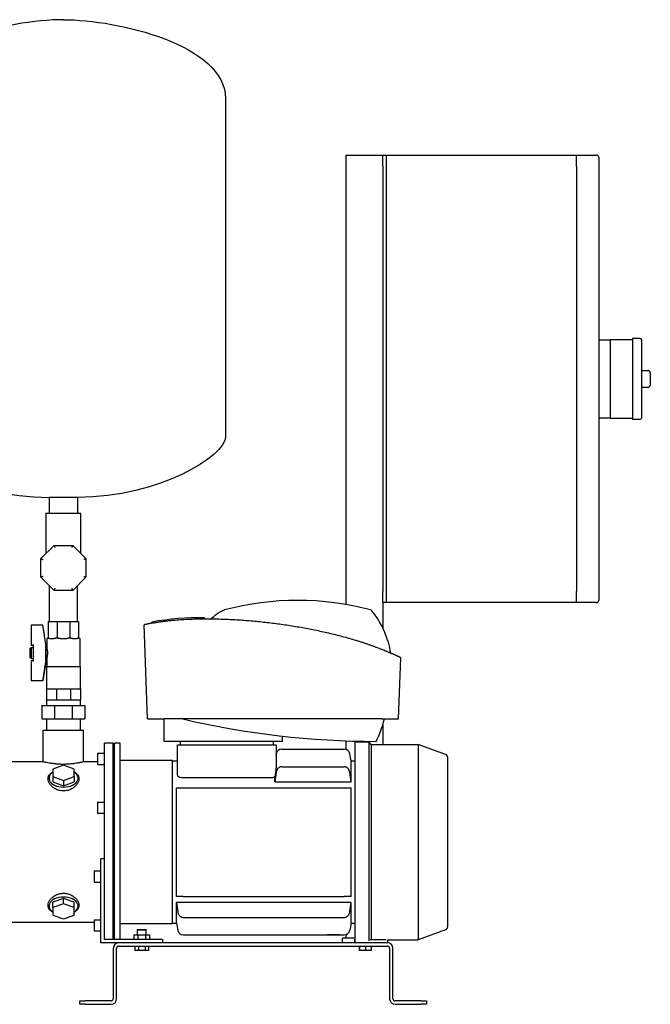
# Model space of a CAD drawing. Header units: millimetres. Extents: x 10 to 1654, y 11 to 891.
# Tile 2 of 6: x 369 to 933, y 11 to 891. Entities that reach past the tile are written whole.
import ezdxf

# ---------------------------------------------------------------- set-up
doc = ezdxf.new("R2010")
doc.units = ezdxf.units.MM

msp = doc.modelspace()

# ---------------------------------------------------------------- linework, layer by layer
at = {"color": 7, "linetype": 'Continuous', "lineweight": 25}
for p, q in [((552.97, 820.38), (552.97, 518.39)), ((660.57, 770.24), (660.57, 368.56)), ((660.57, 770.24), (693.57, 770.24)), ((693.57, 760.24), (693.57, 770.24)), ((693.57, 770.24), (696.57, 770.24)), ((696.57, 770.24), (696.57, 760.24)), ((696.57, 770.24), (866.57, 770.24)), ((866.57, 770.24), (884.57, 770.24)), ((866.57, 760.24), (866.57, 770.24)), ((886.57, 768.24), (886.57, 760.24)), ((693.57, 760.24), (693.57, 380.24)), ((696.57, 760.24), (696.57, 380.24)), ((866.57, 760.24), (866.57, 380.24)), ((886.57, 760.24), (886.57, 380.24)), ((886.57, 605.24), (896.57, 605.24)), ((916.57, 605.24), (896.57, 605.24)), ((896.57, 605.24), (896.57, 595.24)), ((923.57, 606.24), (916.57, 606.24)), ((916.57, 606.24), (916.57, 570.24)), ((924.57, 605.24), (924.57, 535.24)), ((896.57, 595.24), (896.57, 570.24)), ((924.57, 577.74), (930.57, 577.74)), ((932.57, 575.74), (932.57, 564.74)), ((896.57, 570.24), (896.57, 545.24)), ((916.57, 570.24), (916.57, 534.24)), ((924.57, 562.74), (930.57, 562.74)), ((896.57, 545.24), (896.57, 535.24)), ((896.57, 535.24), (886.57, 535.24)), ((896.57, 535.24), (916.57, 535.24)), ((916.57, 534.24), (923.57, 534.24)), ((420.67, 464.24), (395.27, 464.24)), ((395.27, 464.24), (395.27, 450.29)), ((420.67, 464.24), (420.67, 450.29)), ((392.27, 450.29), (392.27, 414.04)), ((392.27, 450.29), (407.97, 450.29)), ((407.97, 450.29), (423.67, 450.29)), ((423.67, 414.04), (423.67, 450.29)), ((387.82, 409.59), (399.63, 421.39)), ((399.63, 421.39), (416.32, 421.39)), ((416.32, 421.39), (428.12, 409.59)), ((387.82, 392.89), (387.82, 409.59)), ((428.12, 409.59), (428.12, 392.89)), ((399.63, 381.09), (387.82, 392.89)), ((428.12, 392.89), (416.32, 381.09)), ((395.27, 385.44), (395.27, 353.24)), ((416.32, 381.09), (399.63, 381.09)), ((420.67, 353.24), (420.67, 385.44)), ((693.57, 370.24), (693.57, 380.24)), ((696.57, 380.24), (696.57, 370.24)), ((866.57, 370.24), (866.57, 380.24)), ((886.57, 380.24), (886.57, 372.24)), ((696.57, 370.24), (693.57, 370.24)), ((693.57, 370.24), (693.57, 346.65)), ((866.57, 370.24), (696.57, 370.24)), ((884.57, 370.24), (866.57, 370.24)), ((394.43, 353.24), (394.43, 339.24)), ((394.43, 353.24), (402.36, 353.24)), ((402.36, 353.24), (413.58, 353.24)), ((402.36, 353.24), (402.36, 339.24)), ((413.58, 353.24), (413.58, 339.24)), ((413.58, 353.24), (421.52, 353.24)), ((421.52, 353.24), (421.52, 339.24)), ((486.95, 351.88), (486.95, 352.88)), ((534.21, 355.79), (534.21, 356.79)), ((389.62, 350.24), (379.13, 350.24)), ((379.13, 350.06), (379.13, 350.24)), ((379.13, 350.06), (379.13, 332.12)), ((389.62, 350.06), (379.13, 350.06)), ((389.62, 350.06), (389.62, 350.24)), ((392.63, 331.24), (389.62, 350.24)), ((483.23, 266.24), (480.29, 350.43)), ((393.13, 338.24), (393.13, 330.24)), ((393.13, 338.24), (393.43, 338.24)), ((395.59, 338.24), (399.79, 338.24)), ((405, 338.24), (407.97, 338.24)), ((407.97, 338.24), (410.94, 338.24)), ((416.16, 338.24), (420.36, 338.24)), ((422.52, 338.24), (422.82, 338.24)), ((422.82, 313.24), (422.82, 338.24)), ((378.13, 329.24), (379.13, 330.24)), ((378.13, 321.24), (378.13, 329.24)), ((379.13, 332.12), (381.13, 332.12)), ((379.13, 330.24), (381.13, 330.24)), ((379.13, 330.24), (379.13, 320.24)), ((381.13, 331.86), (381.13, 332.74)), ((381.13, 318.62), (381.13, 331.86)), ((392.39, 318.62), (392.39, 331.86)), ((392.63, 319.24), (392.63, 331.24)), ((392.63, 330.24), (393.13, 330.24)), ((378.13, 321.24), (379.13, 320.24)), ((379.13, 320.24), (381.13, 320.24)), ((379.13, 318.37), (379.13, 300.42)), ((381.13, 318.37), (379.13, 318.37)), ((381.13, 317.74), (381.13, 318.62)), ((392.63, 319.24), (389.62, 300.24)), ((392.63, 320.24), (393.13, 320.24)), ((393.13, 320.24), (393.13, 313.24)), ((707.63, 266.24), (709.54, 320.99)), ((392.83, 313.24), (392.83, 293.24)), ((392.83, 313.24), (407.97, 313.24)), ((407.97, 313.24), (423.12, 313.24)), ((423.12, 293.24), (423.12, 313.24)), ((389.62, 300.42), (379.13, 300.42)), ((379.13, 300.24), (379.13, 300.42)), ((389.62, 300.24), (379.13, 300.24)), ((389.62, 300.24), (389.62, 300.42)), ((392.83, 293.24), (392.83, 283.24)), ((392.83, 293.24), (397.26, 293.24)), ((397.26, 293.24), (401.7, 293.24)), ((401.7, 293.24), (401.7, 283.24)), ((401.7, 293.24), (407.97, 293.24)), ((407.97, 293.24), (414.25, 293.24)), ((414.25, 293.24), (414.25, 283.24)), ((414.25, 293.24), (418.68, 293.24)), ((418.68, 293.24), (423.12, 293.24)), ((423.12, 293.24), (423.12, 283.24)), ((392.83, 283.24), (392.83, 278.24)), ((392.83, 283.24), (397.26, 283.24)), ((397.26, 283.24), (401.7, 283.24)), ((401.7, 283.24), (407.97, 283.24)), ((407.97, 283.24), (414.25, 283.24)), ((414.25, 283.24), (418.68, 283.24)), ((418.68, 283.24), (423.12, 283.24)), ((423.12, 278.24), (423.12, 283.24)), ((388.8, 278.24), (388.8, 266.24)), ((388.8, 278.24), (400.03, 278.24)), ((400.03, 278.24), (400.03, 266.24)), ((400.03, 278.24), (415.91, 278.24)), ((415.91, 278.24), (415.91, 266.24)), ((415.91, 278.24), (427.14, 278.24)), ((427.14, 278.24), (427.14, 266.24)), ((388.8, 266.24), (400.03, 266.24)), ((392.83, 266.24), (392.83, 256.24)), ((400.03, 266.24), (415.91, 266.24)), ((415.91, 266.24), (427.14, 266.24)), ((423.12, 256.24), (423.12, 266.24)), ((483.23, 266.24), (491.02, 266.24)), ((498.07, 246.24), (498.17, 266.24)), ((692.69, 266.24), (498.17, 266.24)), ((699.84, 266.24), (707.63, 266.24)), ((389.97, 256.24), (425.97, 256.24)), ((389.97, 227.99), (389.97, 256.24)), ((425.97, 227.99), (425.97, 256.24)), ((693.57, 261.46), (693.57, 243.49)), ((603.87, 246.24), (603.87, 250.9)), ((660.57, 246.73), (660.57, 239)), ((444.57, 127.68), (444.57, 244.49)), ((452.57, 244.49), (444.57, 244.49)), ((452.57, 69.24), (452.57, 244.49)), ((453.57, 242.99), (452.57, 242.99)), ((453.57, 69.24), (453.57, 244.49)), ((458.57, 244.49), (453.57, 244.49)), ((458.57, 69.24), (458.57, 244.49)), ((603.87, 246.24), (498.07, 246.24)), ((510.07, 216.03), (510.07, 243.24)), ((510.07, 243.24), (513.07, 243.24)), ((512.57, 243.24), (512.57, 246.24)), ((513.07, 243.24), (595.07, 243.24)), ((595.07, 243.24), (598.07, 243.24)), ((595.57, 246.24), (595.57, 243.24)), ((598.07, 243.24), (598.07, 222.8)), ((603.12, 239.24), (659.03, 239.24)), ((668.57, 245.79), (668.57, 66.77)), ((668.57, 245.79), (680.87, 245.79)), ((680.87, 245.79), (680.87, 67.93)), ((683.17, 243.49), (680.87, 245.79)), ((683.17, 243.49), (683.17, 69.63)), ((683.17, 243.49), (725.01, 243.49)), ((725.01, 243.49), (725.01, 68.99)), ((749.6, 234.54), (725.01, 243.49)), ((438.57, 235.61), (444.57, 235.61)), ((438.57, 235.61), (438.57, 225.61)), ((505.57, 229.24), (458.57, 229.24)), ((505.57, 83.24), (505.57, 229.24)), ((598.07, 234.41), (598.2, 235.11)), ((665.07, 228.74), (663.95, 235.11)), ((751.57, 80.76), (751.57, 231.72)), ((389.97, 227.99), (245.97, 227.99)), ((408.07, 224.85), (398.57, 221.48)), ((398.57, 221.48), (398.57, 214.72)), ((417.57, 221.48), (408.07, 224.85)), ((417.57, 214.72), (417.57, 221.48)), ((438.57, 227.99), (425.97, 227.99)), ((438.57, 225.61), (444.57, 225.61)), ((505.57, 228.74), (510.07, 228.74)), ((603.12, 223.6), (659.03, 223.6)), ((665.07, 210.13), (665.07, 228.74)), ((665.07, 228.74), (668.57, 228.74)), ((398.57, 214.72), (408.07, 211.35)), ((398.57, 214.72), (398.57, 210)), ((408.07, 211.35), (417.57, 214.72)), ((408.07, 211.35), (408.07, 206.62)), ((417.57, 214.72), (417.57, 210)), ((513.07, 213.86), (595.07, 213.86)), ((597.07, 210.13), (597.07, 214.44)), ((398.57, 210), (408.07, 206.62)), ((408.07, 206.62), (417.57, 210)), ((509.07, 107.74), (509.07, 204.74)), ((515.12, 204.74), (659.03, 204.74)), ((597.07, 210.13), (665.07, 210.13)), ((665.07, 107.74), (665.07, 204.74)), ((438.57, 192.05), (444.57, 192.05)), ((438.57, 192.05), (438.57, 182.05)), ((438.57, 182.05), (444.57, 182.05)), ((444.57, 141.24), (441.57, 141.24)), ((441.57, 66.24), (441.57, 141.24)), ((435.57, 130.44), (441.57, 130.44)), ((435.57, 130.44), (435.57, 120.44)), ((444.57, 69.24), (444.57, 127.68)), ((435.57, 120.44), (441.57, 120.44)), ((408.07, 105.86), (398.57, 102.49)), ((408.07, 101.14), (408.07, 105.86)), ((417.57, 102.49), (408.07, 105.86)), ((515.12, 107.74), (659.03, 107.74)), ((398.57, 97.76), (398.57, 102.49)), ((408.07, 101.14), (398.57, 97.76)), ((398.57, 97.76), (398.57, 91.01)), ((417.57, 97.76), (408.07, 101.14)), ((417.57, 97.76), (417.57, 102.49)), ((417.57, 91.01), (417.57, 97.76)), ((665.07, 102.35), (509.07, 102.35)), ((509.07, 83.74), (509.07, 102.35)), ((665.07, 83.74), (665.07, 102.35)), ((398.57, 91.01), (408.07, 87.63)), ((408.07, 87.63), (417.57, 91.01)), ((515.12, 88.89), (659.03, 88.89)), ((435.57, 84.49), (279.57, 84.49)), ((435.57, 86.87), (441.57, 86.87)), ((435.57, 86.87), (435.57, 76.87)), ((505.57, 83.24), (458.57, 83.24)), ((505.57, 83.74), (509.07, 83.74)), ((509.07, 83.74), (510.2, 77.37)), ((665.07, 83.74), (663.95, 77.37)), ((665.07, 83.74), (668.57, 83.74)), ((435.57, 76.87), (441.57, 76.87)), ((471.04, 73.24), (471.04, 69.24)), ((471.04, 73.24), (474.51, 73.24)), ((474.27, 78.24), (473.97, 77.94)), ((473.97, 77.94), (473.97, 73.24)), ((473.97, 77.94), (477.97, 77.94)), ((474.27, 78.24), (477.97, 78.24)), ((474.51, 73.24), (474.51, 69.24)), ((474.51, 73.24), (481.44, 73.24)), ((477.97, 78.24), (481.67, 78.24)), ((477.97, 77.94), (481.97, 77.94)), ((481.44, 73.24), (481.44, 69.24)), ((481.44, 73.24), (484.9, 73.24)), ((481.97, 77.94), (481.67, 78.24)), ((481.97, 73.24), (481.97, 77.94)), ((484.9, 73.24), (484.9, 69.24)), ((515.12, 73.24), (644.07, 73.24)), ((644.07, 73.24), (655.07, 73.24)), ((655.07, 73.24), (659.03, 73.24)), ((660.57, 73.49), (660.57, 70.24)), ((749.6, 77.94), (725.01, 68.99)), ((457.57, 66.24), (441.57, 66.24)), ((496.57, 69.24), (444.57, 69.24)), ((453.57, 69.49), (452.57, 69.49)), ((697.57, 66.24), (457.57, 66.24)), ((457.57, 63.24), (697.57, 63.24)), ((471.97, 63.24), (471.97, 59.24)), ((474.97, 63.24), (474.97, 59.24)), ((480.97, 63.24), (480.97, 59.24)), ((483.97, 63.24), (483.97, 59.24)), ((496.57, 69.24), (496.57, 66.24)), ((668.57, 70.24), (657.57, 70.24)), ((657.57, 66.24), (657.57, 70.24)), ((668.07, 69.24), (668.07, 66.24)), ((668.07, 69.24), (668.57, 69.24)), ((672.22, 63.24), (672.22, 59.24)), ((672.55, 63.24), (672.55, 59.24)), ((677.9, 63.24), (677.9, 59.24)), ((682.14, 69.24), (683.07, 69.24)), ((682.93, 63.24), (682.93, 59.24)), ((683.07, 69.24), (696.54, 69.24)), ((698.07, 66.24), (698.07, 68.99)), ((698.07, 68.99), (725.01, 68.99)), ((452.57, 61.24), (452.57, 16.24)), ((455.57, 16.24), (455.57, 61.24)), ((474.97, 59.24), (471.97, 59.24)), ((480.97, 59.24), (474.97, 59.24)), ((483.97, 59.24), (480.97, 59.24)), ((672.55, 59.24), (672.22, 59.24)), ((677.9, 59.24), (672.55, 59.24)), ((682.93, 59.24), (677.9, 59.24)), ((699.57, 61.24), (699.57, 16.24)), ((702.57, 16.24), (702.57, 61.24)), ((422.57, 11.24), (422.57, 14.24)), ((422.57, 14.24), (427.57, 14.24)), ((427.57, 11.24), (422.57, 11.24)), ((450.57, 14.24), (427.57, 14.24)), ((427.57, 11.24), (450.57, 11.24)), ((727.57, 14.24), (704.57, 14.24)), ((704.57, 11.24), (727.57, 11.24)), ((727.57, 14.24), (732.57, 14.24)), ((732.57, 11.24), (727.57, 11.24)), ((732.57, 14.24), (732.57, 11.24))]:
    msp.add_line(p, q, dxfattribs=at)
at = {"color": 7, "linetype": 'Continuous', "lineweight": 25, "flags": 128}
for points in [[(398.57, 218.88), (398.51, 218.79), (397.19, 217.75), (396.17, 216.59), (395.47, 215.34), (395.12, 214.03), (395.12, 212.71), (395.47, 211.41), (396.17, 210.16), (397.19, 208.99), (398.51, 207.95), (400.09, 207.06), (401.89, 206.33), (403.85, 205.8), (405.93, 205.48), (408.07, 205.37)], [(408.07, 205.37), (410.21, 205.48), (412.29, 205.8), (414.26, 206.33), (416.06, 207.06), (417.64, 207.95), (418.96, 208.99), (419.98, 210.16), (420.68, 211.41), (421.03, 212.71), (421.03, 214.03), (420.68, 215.34), (419.98, 216.59), (418.96, 217.75), (417.64, 218.79), (417.57, 218.88)], [(408.07, 107.11), (405.93, 107), (403.85, 106.68), (401.89, 106.15), (400.09, 105.43), (398.51, 104.53), (397.19, 103.49), (396.17, 102.33), (395.47, 101.08), (395.12, 99.77), (395.12, 98.45), (395.47, 97.15), (396.17, 95.9), (397.19, 94.73), (398.51, 93.69), (398.57, 93.6)], [(417.57, 93.6), (417.64, 93.69), (418.96, 94.73), (419.98, 95.9), (420.68, 97.15), (421.03, 98.45), (421.03, 99.77), (420.68, 101.08), (419.98, 102.33), (418.96, 103.49), (417.64, 104.53), (416.06, 105.43), (414.26, 106.15), (412.29, 106.68), (410.21, 107), (408.07, 107.11)]]:
    msp.add_lwpolyline(points, dxfattribs=at)
at = {"color": 7, "linetype": 'Continuous', "lineweight": 25}
for centre, radius, start, end in [((884.57, 768.24), 2, 0, 90), ((923.57, 605.24), 1, 0, 90), ((930.57, 575.74), 2, 0, 90), ((930.57, 564.74), 2, 270, 0), ((923.57, 535.24), 1, 270, 0), ((617.44, 117.74), 254.51, 75.09772, 104.90228), ((884.57, 372.24), 2, 270, 0), ((531.39, 103.11), 253.7, 89.38815, 100.08803), ((687.68, 1002.83), 756.59, 256.79664, 270), ((580.59, 296.47), 118.28, 334.87122, 345.19278), ((603.12, 234.24), 5, 90, 170), ((659.03, 234.24), 5, 10, 90), ((748.57, 231.72), 3, 0, 70), ((748.57, 80.76), 3, 290, 0), ((515.12, 78.24), 5, 190, 270), ((659.03, 78.24), 5, 270, 350), ((457.57, 61.24), 5, 90, 180), ((457.57, 61.24), 2, 90, 180), ((697.57, 61.24), 5, 0, 90), ((697.57, 61.24), 2, 0, 90), ((450.57, 16.24), 2, 270, 0), ((450.57, 16.24), 5, 270, 0), ((704.57, 16.24), 5, 180, 270), ((704.57, 16.24), 2, 180, 270)]:
    msp.add_arc(centre, radius, start, end, dxfattribs=at)
for points in [[(407.97, 891.24), (359.52, 891.24), (262.97, 869.08), (262.97, 820.38)], [(407.97, 891.24), (456.43, 891.24), (552.97, 869.08), (552.97, 820.38)], [(262.97, 518.39), (262.97, 501.81), (321.91, 464.24), (395.27, 464.24)], [(552.97, 518.39), (552.97, 501.81), (494.03, 464.24), (420.67, 464.24)], [(540.34, 355.76), (542.52, 358.8), (546.4, 361.44), (551.99, 363.68)], [(682.89, 363.68), (692.77, 351.03), (698.56, 338.24), (700.25, 325.3)], [(598.2, 218.43), (597.81, 215.67), (597.44, 212.9), (597.07, 210.13)], [(665.07, 210.13), (664.71, 212.9), (664.33, 215.67), (663.95, 218.43)], [(509.07, 204.74), (509.44, 204.74), (509.81, 204.74), (510.2, 204.74)], [(663.95, 204.74), (664.33, 204.74), (664.71, 204.74), (665.07, 204.74)], [(510.2, 107.74), (509.81, 107.74), (509.44, 107.74), (509.07, 107.74)], [(665.07, 107.74), (664.71, 107.74), (664.33, 107.74), (663.95, 107.74)], [(509.07, 102.35), (509.44, 99.58), (509.81, 96.82), (510.2, 94.05)], [(663.95, 94.05), (664.33, 96.82), (664.71, 99.58), (665.07, 102.35)]]:
    msp.add_open_spline(points, degree=3, dxfattribs=at)
for points, knots in [([(399.63, 421.39), (399.63, 421.39), (399.64, 421.35), (399.73, 421.15), (399.79, 421), (399.95, 420.61), (400.05, 420.37), (400.25, 419.88), (400.36, 419.63), (400.46, 419.39)], [0, 0, 0, 0, 0.25, 0.25, 0.5, 0.5, 0.75, 0.75, 1, 1, 1, 1]), ([(416.32, 421.39), (416.32, 421.39), (416.3, 421.35), (416.22, 421.15), (416.16, 421), (416, 420.61), (415.9, 420.37), (415.69, 419.88), (415.59, 419.63), (415.49, 419.39)], [0, 0, 0, 0, 0.25, 0.25, 0.5, 0.5, 0.75, 0.75, 1, 1, 1, 1]), ([(387.82, 409.59), (387.82, 409.59), (387.87, 409.57), (388.06, 409.49), (388.21, 409.43), (388.6, 409.26), (388.84, 409.17), (389.33, 408.96), (389.59, 408.86), (389.82, 408.76)], [0, 0, 0, 0, 0.25, 0.25, 0.5, 0.5, 0.75, 0.75, 1, 1, 1, 1]), ([(428.12, 409.59), (428.12, 409.59), (428.08, 409.57), (427.89, 409.49), (427.73, 409.43), (427.34, 409.26), (427.11, 409.17), (426.61, 408.96), (426.36, 408.86), (426.12, 408.76)], [0, 0, 0, 0, 0.25, 0.25, 0.5, 0.5, 0.75, 0.75, 1, 1, 1, 1]), ([(389.82, 393.72), (389.59, 393.63), (389.33, 393.52), (388.84, 393.32), (388.6, 393.22), (388.21, 393.06), (388.06, 392.99), (387.87, 392.91), (387.82, 392.89), (387.82, 392.89)], [0, 0, 0, 0, 0.25, 0.25, 0.5, 0.5, 0.75, 0.75, 1, 1, 1, 1]), ([(426.12, 393.72), (426.36, 393.63), (426.61, 393.52), (427.11, 393.32), (427.34, 393.22), (427.73, 393.06), (427.89, 392.99), (428.08, 392.91), (428.12, 392.89), (428.12, 392.89)], [0, 0, 0, 0, 0.25, 0.25, 0.5, 0.5, 0.75, 0.75, 1, 1, 1, 1]), ([(400.46, 383.09), (400.36, 382.86), (400.25, 382.6), (400.05, 382.11), (399.95, 381.87), (399.79, 381.48), (399.73, 381.33), (399.64, 381.13), (399.63, 381.09), (399.63, 381.09)], [0, 0, 0, 0, 0.25, 0.25, 0.5, 0.5, 0.75, 0.75, 1, 1, 1, 1]), ([(415.49, 383.09), (415.59, 382.86), (415.69, 382.6), (415.9, 382.11), (416, 381.87), (416.16, 381.48), (416.22, 381.33), (416.3, 381.13), (416.32, 381.09), (416.32, 381.09)], [0, 0, 0, 0, 0.25, 0.25, 0.5, 0.5, 0.75, 0.75, 1, 1, 1, 1]), ([(488.49, 352.17), (488.35, 352.15), (488.08, 352.1), (487.69, 352.02), (487.32, 351.95), (486.96, 351.88), (486.62, 351.81), (486.3, 351.75), (485.99, 351.68), (485.69, 351.62), (485.41, 351.56), (485.15, 351.51), (484.7, 351.41), (484.13, 351.29), (483.47, 351.14), (482.87, 351), (482.38, 350.89), (481.98, 350.8), (481.66, 350.73), (481.37, 350.67), (481.11, 350.61), (480.89, 350.56), (480.71, 350.52), (480.56, 350.48), (480.44, 350.46), (480.35, 350.44), (480.3, 350.43), (480.3, 350.43), (480.29, 350.43)], [0, 0, 0, 0, 0.025276, 0.050065, 0.074367, 0.098182, 0.121509, 0.14435, 0.166705, 0.188572, 0.209952, 0.230845, 0.251252, 0.317267, 0.376332, 0.438769, 0.501172, 0.546566, 0.591951, 0.637325, 0.68269, 0.728046, 0.773393, 0.818731, 0.86406, 0.909382, 0.954695, 1, 1, 1, 1]), ([(488.49, 352.17), (488.51, 352.18), (488.55, 352.19), (488.63, 352.2), (488.72, 352.22), (488.81, 352.23), (488.91, 352.25), (489.02, 352.27), (489.14, 352.3), (489.27, 352.32), (489.57, 352.37), (490.1, 352.47), (490.96, 352.61), (491.95, 352.78), (492.83, 352.92), (493.54, 353.03), (494.02, 353.1), (494.51, 353.18), (495.02, 353.25), (495.37, 353.3), (495.54, 353.33)], [0, 0, 0, 0, 0.027693, 0.055336, 0.082955, 0.110577, 0.138228, 0.165934, 0.193722, 0.221619, 0.249653, 0.37413, 0.499566, 0.624285, 0.749617, 0.799804, 0.849779, 0.899699, 0.94972, 1, 1, 1, 1]), ([(495.54, 353.33), (495.95, 353.38), (496.75, 353.5), (497.95, 353.65), (499.11, 353.8), (500.24, 353.93), (501.33, 354.06), (502.39, 354.18), (503.4, 354.28), (504.38, 354.38), (505.32, 354.47), (506.21, 354.56), (507.06, 354.63), (509.72, 354.86), (514.13, 355.18), (520.38, 355.5), (526.57, 355.7), (532.86, 355.8), (539.13, 355.79), (547.58, 355.66), (558.17, 355.26), (570.93, 354.44), (583.68, 353.3), (596.4, 351.84), (609.07, 350.07), (621.64, 347.99), (634.17, 345.58), (644.48, 343.29), (652.67, 341.27), (658.78, 339.67), (664.9, 337.95), (669.83, 336.47), (673.57, 335.29), (676.13, 334.46), (678.71, 333.6), (681.31, 332.71), (683.93, 331.78), (686.57, 330.82), (689.22, 329.82), (691.89, 328.79), (693.66, 328.07), (694.55, 327.72)], [0, 0, 0, 0, 0.006265, 0.012363, 0.018287, 0.024028, 0.02958, 0.034935, 0.040087, 0.04503, 0.049758, 0.054266, 0.058548, 0.0626, 0.094611, 0.124877, 0.156327, 0.187046, 0.218334, 0.249262, 0.312054, 0.374332, 0.436919, 0.499544, 0.56167, 0.624171, 0.68627, 0.749129, 0.779943, 0.811166, 0.842755, 0.874664, 0.887921, 0.90136, 0.914975, 0.928759, 0.942708, 0.956813, 0.971069, 0.985467, 1, 1, 1, 1]), ([(392.3, 332.74), (392.22, 333.28), (392.04, 334.48), (391.74, 336.46), (391.38, 338.81), (390.92, 341.79), (390.32, 345.58), (389.87, 348.47), (389.62, 350.06)], [0, 0, 0, 0, 0.092967, 0.207287, 0.342962, 0.49999, 0.724118, 1, 1, 1, 1]), ([(394.26, 338.68), (394.24, 338.66), (394.21, 338.62), (394.17, 338.57), (394.12, 338.52), (394.07, 338.47), (394.02, 338.43), (393.96, 338.39), (393.9, 338.36), (393.84, 338.33), (393.74, 338.29), (393.59, 338.25), (393.48, 338.24), (393.43, 338.24)], [0, 0, 0, 0, 0.043558, 0.089834, 0.139001, 0.191204, 0.246563, 0.305179, 0.367139, 0.432513, 0.501363, 0.727535, 1, 1, 1, 1]), ([(394.43, 339.24), (394.43, 339.14), (394.41, 339.04), (394.36, 338.85), (394.31, 338.76), (394.26, 338.68)], [0, 0, 0, 0, 0.5, 0.5, 1, 1, 1, 1]), ([(395.59, 338.24), (395.53, 338.24), (395.41, 338.24), (395.25, 338.25), (395.1, 338.26), (394.97, 338.28), (394.83, 338.31), (394.7, 338.35), (394.56, 338.41), (394.44, 338.49), (394.34, 338.57), (394.28, 338.65), (394.26, 338.68)], [0, 0, 0, 0, 0.11467, 0.22187, 0.321639, 0.414022, 0.49908, 0.620392, 0.730617, 0.830194, 0.919716, 1, 1, 1, 1]), ([(402.29, 338.68), (402.26, 338.66), (402.19, 338.62), (402.07, 338.57), (401.95, 338.52), (401.82, 338.47), (401.68, 338.43), (401.53, 338.39), (401.37, 338.36), (401.2, 338.33), (400.9, 338.29), (400.42, 338.25), (400.01, 338.24), (399.79, 338.24)], [0, 0, 0, 0, 0.0435581, 0.0898342, 0.1390013, 0.191204, 0.246563, 0.3051795, 0.3671387, 0.4325128, 0.5013633, 0.7275355, 1, 1, 1, 1]), ([(402.29, 338.68), (402.31, 338.76), (402.33, 338.85), (402.36, 339.04), (402.36, 339.14), (402.36, 339.24)], [0, 0, 0, 0, 0.5, 0.5, 1, 1, 1, 1]), ([(405, 338.24), (404.9, 338.24), (404.69, 338.24), (404.38, 338.25), (404.1, 338.26), (403.85, 338.28), (403.57, 338.31), (403.28, 338.35), (402.98, 338.41), (402.72, 338.49), (402.49, 338.57), (402.36, 338.65), (402.29, 338.68)], [0, 0, 0, 0, 0.11467, 0.22187, 0.321639, 0.414022, 0.49908, 0.620392, 0.730617, 0.830194, 0.919716, 1, 1, 1, 1]), ([(413.65, 338.68), (413.62, 338.66), (413.55, 338.62), (413.43, 338.57), (413.31, 338.52), (413.18, 338.47), (413.03, 338.43), (412.87, 338.39), (412.71, 338.36), (412.53, 338.33), (412.2, 338.29), (411.67, 338.25), (411.2, 338.24), (410.94, 338.24)], [0, 0, 0, 0, 0.043558, 0.089834, 0.139001, 0.191204, 0.246563, 0.305179, 0.367139, 0.432513, 0.501363, 0.727535, 1, 1, 1, 1]), ([(413.65, 338.68), (413.63, 338.76), (413.61, 338.85), (413.59, 339.04), (413.58, 339.14), (413.58, 339.24)], [0, 0, 0, 0, 0.5, 0.5, 1, 1, 1, 1]), ([(416.16, 338.24), (416.07, 338.24), (415.89, 338.24), (415.62, 338.25), (415.37, 338.26), (415.14, 338.28), (414.89, 338.31), (414.62, 338.35), (414.33, 338.41), (414.08, 338.49), (413.85, 338.57), (413.72, 338.65), (413.65, 338.68)], [0, 0, 0, 0, 0.11467, 0.22187, 0.321639, 0.414022, 0.49908, 0.620392, 0.730617, 0.830194, 0.919716, 1, 1, 1, 1]), ([(421.69, 338.68), (421.67, 338.66), (421.64, 338.62), (421.6, 338.57), (421.54, 338.52), (421.48, 338.47), (421.42, 338.43), (421.35, 338.39), (421.27, 338.36), (421.18, 338.33), (421.03, 338.29), (420.76, 338.25), (420.5, 338.24), (420.36, 338.24)], [0, 0, 0, 0, 0.043558, 0.089834, 0.139001, 0.191204, 0.246563, 0.305179, 0.367139, 0.432513, 0.501363, 0.727535, 1, 1, 1, 1]), ([(421.69, 338.68), (421.63, 338.76), (421.59, 338.85), (421.53, 339.04), (421.52, 339.14), (421.52, 339.24)], [0, 0, 0, 0, 0.5, 0.5, 1, 1, 1, 1]), ([(422.52, 338.24), (422.5, 338.24), (422.45, 338.24), (422.38, 338.25), (422.31, 338.26), (422.23, 338.28), (422.15, 338.31), (422.06, 338.35), (421.96, 338.41), (421.86, 338.49), (421.77, 338.57), (421.71, 338.65), (421.69, 338.68)], [0, 0, 0, 0, 0.1146702, 0.2218705, 0.3216387, 0.4140221, 0.4990801, 0.6203915, 0.7306171, 0.8301942, 0.9197163, 1, 1, 1, 1]), ([(392.3, 332.74), (392.3, 332.71), (392.31, 332.65), (392.32, 332.56), (392.34, 332.46), (392.35, 332.35), (392.37, 332.23), (392.38, 332.12), (392.38, 332.02), (392.39, 331.93), (392.39, 331.88), (392.39, 331.86)], [0, 0, 0, 0, 0.084026, 0.167019, 0.249673, 0.375113, 0.499648, 0.624695, 0.749575, 0.874925, 1, 1, 1, 1]), ([(393.13, 320.24), (393.13, 320.24), (393.13, 320.24), (393.13, 320.26), (393.14, 320.28), (393.15, 320.31), (393.17, 320.35), (393.18, 320.41), (393.2, 320.47), (393.23, 320.54), (393.26, 320.65), (393.32, 320.83), (393.39, 321.07), (393.47, 321.36), (393.58, 321.79), (393.73, 322.44), (393.87, 323.31), (393.97, 324.25), (394.01, 325.24), (393.97, 326.23), (393.87, 327.18), (393.73, 328.04), (393.58, 328.69), (393.47, 329.13), (393.39, 329.42), (393.32, 329.66), (393.25, 329.86), (393.21, 330), (393.17, 330.11), (393.15, 330.19), (393.13, 330.23), (393.13, 330.24), (393.13, 330.24)], [0, 0, 0, 0, 0.013232, 0.026624, 0.040178, 0.053897, 0.067783, 0.081839, 0.096067, 0.11047, 0.12505, 0.154942, 0.187768, 0.214552, 0.250206, 0.312715, 0.375212, 0.437468, 0.500057, 0.562317, 0.624923, 0.687469, 0.74984, 0.785643, 0.812547, 0.845136, 0.874844, 0.900983, 0.926554, 0.951571, 0.976048, 1, 1, 1, 1]), ([(694.55, 327.72), (694.65, 327.67), (694.86, 327.59), (695.18, 327.46), (695.48, 327.33), (695.79, 327.21), (696.09, 327.08), (696.38, 326.96), (696.67, 326.84), (697.24, 326.6), (698.07, 326.25), (699.06, 325.82), (699.92, 325.45), (700.5, 325.19), (700.87, 325.03), (701.09, 324.94), (701.28, 324.85), (701.44, 324.78), (701.52, 324.74), (701.56, 324.72)], [0, 0, 0, 0, 0.031472, 0.062817, 0.094068, 0.125255, 0.156411, 0.187567, 0.218755, 0.250007, 0.37573, 0.500313, 0.626195, 0.750571, 0.801044, 0.851052, 0.900765, 0.950357, 1, 1, 1, 1]), ([(389.62, 300.42), (389.87, 302.01), (390.32, 304.9), (390.96, 308.97), (391.49, 312.4), (391.93, 315.29), (392.19, 317), (392.3, 317.74)], [0, 0, 0, 0, 0.275831, 0.500008, 0.704622, 0.871286, 1, 1, 1, 1]), ([(392.39, 318.62), (392.39, 318.61), (392.39, 318.58), (392.39, 318.53), (392.38, 318.46), (392.38, 318.37), (392.37, 318.26), (392.35, 318.14), (392.34, 318.01), (392.32, 317.88), (392.31, 317.79), (392.3, 317.74)], [0, 0, 0, 0, 0.0833084, 0.1661847, 0.2496194, 0.37432, 0.4995417, 0.6232478, 0.7481214, 0.8732954, 1, 1, 1, 1]), ([(709.54, 320.99), (709.54, 320.99), (709.54, 320.99), (709.52, 321), (709.5, 321.01), (709.47, 321.02), (709.43, 321.04), (709.38, 321.07), (709.32, 321.09), (709.25, 321.13), (709.17, 321.16), (709.09, 321.21), (708.99, 321.25), (708.89, 321.3), (708.78, 321.36), (708.65, 321.41), (708.52, 321.48), (708.38, 321.54), (708.23, 321.62), (708.07, 321.69), (707.91, 321.77), (707.73, 321.86), (707.49, 321.97), (707.19, 322.12), (706.79, 322.31), (706.36, 322.51), (705.9, 322.73), (705.4, 322.97), (704.86, 323.22), (704.28, 323.49), (703.66, 323.77), (703.01, 324.07), (702.31, 324.39), (701.81, 324.61), (701.56, 324.72)], [0, 0, 0, 0, 0.023748, 0.0474981, 0.0712505, 0.0950054, 0.1187628, 0.1425229, 0.1662859, 0.1900519, 0.2138211, 0.2375936, 0.2613695, 0.2851491, 0.3089324, 0.3327196, 0.3565109, 0.3803064, 0.4041062, 0.4279105, 0.4517194, 0.4755331, 0.4993518, 0.5425959, 0.5862915, 0.6304393, 0.6750402, 0.7200951, 0.7656047, 0.8115697, 0.8579911, 0.9048694, 0.9522055, 1, 1, 1, 1]), ([(491.02, 266.24), (491.05, 266.24), (491.1, 266.24), (491.18, 266.24), (491.28, 266.24), (491.38, 266.24), (491.5, 266.24), (491.62, 266.24), (491.76, 266.24), (491.9, 266.24), (492.05, 266.24), (492.21, 266.24), (492.38, 266.24), (492.56, 266.24), (492.74, 266.24), (492.93, 266.24), (493.12, 266.24), (493.33, 266.24), (493.59, 266.24), (493.94, 266.24), (494.38, 266.24), (494.85, 266.24), (495.35, 266.24), (495.88, 266.24), (496.42, 266.24), (496.99, 266.24), (497.57, 266.24), (497.97, 266.24), (498.17, 266.24)], [0, 0, 0, 0, 0.030149, 0.060298, 0.090427, 0.120515, 0.150545, 0.180495, 0.210348, 0.240083, 0.269683, 0.299129, 0.328403, 0.357488, 0.386368, 0.415027, 0.443449, 0.47162, 0.499526, 0.552557, 0.606493, 0.661233, 0.716668, 0.772683, 0.829152, 0.88595, 0.942943, 1, 1, 1, 1]), ([(692.69, 266.24), (692.8, 266.24), (693.01, 266.24), (693.32, 266.24), (693.63, 266.24), (693.94, 266.24), (694.24, 266.24), (694.53, 266.24), (694.82, 266.24), (695.1, 266.24), (695.38, 266.24), (695.65, 266.24), (695.91, 266.24), (696.17, 266.24), (696.41, 266.24), (696.65, 266.24), (696.88, 266.24), (697.11, 266.24), (697.38, 266.24), (697.71, 266.24), (698.08, 266.24), (698.42, 266.24), (698.74, 266.24), (699.03, 266.24), (699.28, 266.24), (699.51, 266.24), (699.7, 266.24), (699.79, 266.24), (699.84, 266.24)], [0, 0, 0, 0, 0.030149, 0.060298, 0.090427, 0.120515, 0.150545, 0.180495, 0.210348, 0.240083, 0.269683, 0.299129, 0.328403, 0.357488, 0.386368, 0.415027, 0.443449, 0.47162, 0.499526, 0.552557, 0.606493, 0.661233, 0.716668, 0.772683, 0.829152, 0.88595, 0.942943, 1, 1, 1, 1]), ([(425.97, 227.99), (425.97, 227.99), (425.86, 227.96), (425.51, 227.88), (425.37, 227.84), (425.02, 227.76), (424.82, 227.71), (424.14, 227.55), (423.59, 227.43), (422.61, 227.22), (422.25, 227.15), (421.5, 227), (421.11, 226.93), (419.87, 226.7), (418.97, 226.55), (417.49, 226.34), (416.98, 226.28), (415.95, 226.15), (415.42, 226.09), (414.34, 225.99), (413.79, 225.94), (412.66, 225.85), (412.08, 225.82), (410.33, 225.73), (409.16, 225.7), (407.39, 225.7), (406.8, 225.7), (405.61, 225.73), (405.02, 225.76), (403.29, 225.84), (402.17, 225.93), (400.53, 226.09), (399.99, 226.15), (398.95, 226.28), (398.45, 226.35), (397.48, 226.48), (397.01, 226.56), (396.1, 226.7), (395.66, 226.78), (394.41, 227), (393.67, 227.15), (392.69, 227.36), (392.39, 227.42), (391.83, 227.55), (391.57, 227.61), (390.9, 227.76), (390.56, 227.85), (390.21, 227.93), (390.12, 227.95), (390, 227.98), (389.97, 227.99), (389.97, 227.99)], [0, 0, 0, 0, 0.0625, 0.0625, 0.09375, 0.09375, 0.125, 0.125, 0.1875, 0.1875, 0.21875, 0.21875, 0.25, 0.25, 0.3125, 0.3125, 0.34375, 0.34375, 0.375, 0.375, 0.40625, 0.40625, 0.4375, 0.4375, 0.5, 0.5, 0.53125, 0.53125, 0.5625, 0.5625, 0.625, 0.625, 0.65625, 0.65625, 0.6875, 0.6875, 0.71875, 0.71875, 0.75, 0.75, 0.8125, 0.8125, 0.84375, 0.84375, 0.875, 0.875, 0.9375, 0.9375, 0.96875, 0.96875, 1, 1, 1, 1]), ([(598.07, 222.8), (598.07, 222.75), (598.07, 222.69), (598.06, 222.55), (598.06, 222.47), (598.04, 222.24), (598.02, 222.08), (597.97, 221.58), (597.93, 221.23), (597.8, 220.19), (597.72, 219.48), (597.54, 218.05), (597.45, 217.33), (597.26, 215.89), (597.17, 215.16), (597.07, 214.44)], [0, 0, 0, 0, 0.03125, 0.03125, 0.0625, 0.0625, 0.125, 0.125, 0.25, 0.25, 0.5, 0.5, 0.75, 0.75, 1, 1, 1, 1]), ([(603.12, 223.6), (602.79, 223.6), (602.47, 223.56), (601.85, 223.41), (601.54, 223.29), (600.96, 223), (600.68, 222.83), (600.17, 222.42), (599.94, 222.2), (599.51, 221.71), (599.32, 221.45), (598.98, 220.89), (598.84, 220.61), (598.58, 220.01), (598.48, 219.7), (598.31, 219.07), (598.24, 218.76), (598.2, 218.43)], [0, 0, 0, 0, 0.125, 0.125, 0.25, 0.25, 0.375, 0.375, 0.5, 0.5, 0.625, 0.625, 0.75, 0.75, 0.875, 0.875, 1, 1, 1, 1]), ([(663.95, 218.43), (663.86, 219.08), (663.69, 219.7), (663.32, 220.59), (663.17, 220.89), (662.83, 221.44), (662.64, 221.7), (662.22, 222.19), (661.98, 222.42), (661.47, 222.82), (661.2, 223), (660.76, 223.22), (660.61, 223.28), (660.31, 223.39), (660.15, 223.44), (659.68, 223.56), (659.35, 223.6), (659.03, 223.6)], [0, 0, 0, 0, 0.25, 0.25, 0.375, 0.375, 0.5, 0.5, 0.625, 0.625, 0.75, 0.75, 0.8125, 0.8125, 0.875, 0.875, 1, 1, 1, 1]), ([(408.07, 201.96), (406.8, 202.05), (404.24, 202.24), (400.79, 203.66), (397.97, 205.6), (395.88, 207.92), (394.61, 210.38), (394.18, 212.82), (394.61, 215.1), (395.94, 217.07), (397.31, 218.35), (398.42, 218.82), (398.57, 218.88)], [0, 0, 0, 0, 0.108911, 0.218176, 0.327495, 0.436616, 0.545731, 0.655018, 0.764074, 0.872878, 0.982049, 1, 1, 1, 1]), ([(417.57, 218.88), (417.74, 218.81), (418.85, 218.34), (420.22, 217.05), (421.55, 215.08), (421.96, 212.8), (421.53, 210.36), (420.25, 207.9), (418.17, 205.59), (415.35, 203.66), (411.91, 202.24), (409.35, 202.05), (408.07, 201.96)], [0, 0, 0, 0, 0.0188637, 0.1281512, 0.2372074, 0.3460489, 0.4552257, 0.5642556, 0.6728816, 0.7818616, 0.8909261, 1, 1, 1, 1]), ([(513.07, 213.86), (512.85, 213.86), (512.63, 213.88), (512.21, 213.95), (512.01, 214.01), (511.63, 214.14), (511.45, 214.22), (511.13, 214.4), (510.98, 214.5), (510.72, 214.71), (510.61, 214.82), (510.41, 215.05), (510.33, 215.17), (510.14, 215.54), (510.07, 215.78), (510.07, 216.03)], [0, 0, 0, 0, 0.125, 0.125, 0.25, 0.25, 0.375, 0.375, 0.5, 0.5, 0.625, 0.625, 0.75, 0.75, 1, 1, 1, 1]), ([(597.07, 214.44), (596.95, 214.35), (596.81, 214.28), (596.51, 214.14), (596.34, 214.07), (596, 213.97), (595.83, 213.93), (595.46, 213.88), (595.27, 213.86), (595.07, 213.86)], [0, 0, 0, 0, 0.25, 0.25, 0.5, 0.5, 0.75, 0.75, 1, 1, 1, 1]), ([(510.2, 204.74), (510.29, 204.74), (510.45, 204.74), (510.83, 204.74), (510.98, 204.74), (511.32, 204.74), (511.51, 204.74), (511.93, 204.74), (512.17, 204.74), (512.68, 204.74), (512.95, 204.74), (513.38, 204.74), (513.53, 204.74), (513.84, 204.74), (513.99, 204.74), (514.47, 204.74), (514.79, 204.74), (515.12, 204.74)], [0, 0, 0, 0, 0.25, 0.25, 0.375, 0.375, 0.5, 0.5, 0.625, 0.625, 0.75, 0.75, 0.8125, 0.8125, 0.875, 0.875, 1, 1, 1, 1]), ([(659.03, 204.74), (659.35, 204.74), (659.67, 204.74), (660.3, 204.74), (660.61, 204.74), (661.19, 204.74), (661.46, 204.74), (661.97, 204.74), (662.21, 204.74), (662.63, 204.74), (662.82, 204.74), (663.16, 204.74), (663.31, 204.74), (663.56, 204.74), (663.67, 204.74), (663.84, 204.74), (663.91, 204.74), (663.95, 204.74)], [0, 0, 0, 0, 0.125, 0.125, 0.25, 0.25, 0.375, 0.375, 0.5, 0.5, 0.625, 0.625, 0.75, 0.75, 0.875, 0.875, 1, 1, 1, 1]), ([(398.57, 93.6), (398.41, 93.67), (397.3, 94.15), (395.92, 95.43), (394.6, 97.4), (394.18, 99.69), (394.62, 102.13), (395.9, 104.59), (397.99, 106.9), (400.81, 108.83), (404.25, 110.24), (406.8, 110.43), (408.07, 110.52)], [0, 0, 0, 0, 0.018837, 0.1279674, 0.2370912, 0.3463872, 0.4554515, 0.5642646, 0.6734439, 0.7824742, 0.8910051, 1, 1, 1, 1]), ([(408.07, 110.52), (409.35, 110.43), (411.91, 110.24), (415.36, 108.83), (418.18, 106.88), (420.26, 104.56), (421.54, 102.1), (421.96, 99.66), (421.54, 97.38), (420.21, 95.42), (418.84, 94.14), (417.73, 93.67), (417.57, 93.6)], [0, 0, 0, 0, 0.109047, 0.218257, 0.327537, 0.43682, 0.545872, 0.654709, 0.763882, 0.872907, 0.981529, 1, 1, 1, 1]), ([(515.12, 107.74), (514.79, 107.74), (514.47, 107.74), (513.85, 107.74), (513.54, 107.74), (512.96, 107.74), (512.68, 107.74), (512.17, 107.74), (511.94, 107.74), (511.51, 107.74), (511.32, 107.74), (510.98, 107.74), (510.84, 107.74), (510.58, 107.74), (510.48, 107.74), (510.31, 107.74), (510.24, 107.74), (510.2, 107.74)], [0, 0, 0, 0, 0.125, 0.125, 0.25, 0.25, 0.375, 0.375, 0.5, 0.5, 0.625, 0.625, 0.75, 0.75, 0.875, 0.875, 1, 1, 1, 1]), ([(663.95, 107.74), (663.86, 107.74), (663.69, 107.74), (663.32, 107.74), (663.17, 107.74), (662.83, 107.74), (662.64, 107.74), (662.22, 107.74), (661.98, 107.74), (661.47, 107.74), (661.2, 107.74), (660.76, 107.74), (660.61, 107.74), (660.31, 107.74), (660.15, 107.74), (659.68, 107.74), (659.35, 107.74), (659.03, 107.74)], [0, 0, 0, 0, 0.25, 0.25, 0.375, 0.375, 0.5, 0.5, 0.625, 0.625, 0.75, 0.75, 0.8125, 0.8125, 0.875, 0.875, 1, 1, 1, 1]), ([(510.2, 94.05), (510.29, 93.4), (510.45, 92.78), (510.83, 91.89), (510.98, 91.6), (511.32, 91.04), (511.51, 90.78), (511.93, 90.29), (512.17, 90.06), (512.68, 89.66), (512.95, 89.49), (513.38, 89.27), (513.53, 89.2), (513.84, 89.09), (513.99, 89.04), (514.47, 88.93), (514.79, 88.89), (515.12, 88.89)], [0, 0, 0, 0, 0.25, 0.25, 0.375, 0.375, 0.5, 0.5, 0.625, 0.625, 0.75, 0.75, 0.8125, 0.8125, 0.875, 0.875, 1, 1, 1, 1]), ([(659.03, 88.89), (659.35, 88.89), (659.67, 88.93), (660.3, 89.08), (660.61, 89.19), (661.19, 89.48), (661.46, 89.65), (661.97, 90.06), (662.21, 90.28), (662.63, 90.77), (662.82, 91.04), (663.16, 91.59), (663.31, 91.88), (663.56, 92.47), (663.67, 92.78), (663.84, 93.41), (663.91, 93.73), (663.95, 94.05)], [0, 0, 0, 0, 0.125, 0.125, 0.25, 0.25, 0.375, 0.375, 0.5, 0.5, 0.625, 0.625, 0.75, 0.75, 0.875, 0.875, 1, 1, 1, 1]), ([(655.07, 73.24), (655.07, 73.24), (655.04, 73.24), (654.9, 73.25), (654.79, 73.26), (654.59, 73.27), (654.51, 73.28), (654.34, 73.29), (654.24, 73.29), (653.95, 73.31), (653.72, 73.32), (653.2, 73.34), (652.93, 73.36), (652.48, 73.37), (652.33, 73.38), (652.01, 73.39), (651.84, 73.39), (651.34, 73.41), (651, 73.41), (650.29, 73.42), (649.93, 73.42), (649.21, 73.42), (648.86, 73.42), (648.32, 73.41), (648.15, 73.41), (647.8, 73.4), (647.63, 73.4), (647.14, 73.39), (646.82, 73.38), (646.22, 73.36), (645.94, 73.34), (645.43, 73.32), (645.2, 73.31), (644.8, 73.29), (644.63, 73.28), (644.42, 73.26), (644.36, 73.26), (644.26, 73.25), (644.21, 73.25), (644.11, 73.24), (644.07, 73.24), (644.07, 73.24)], [0, 0, 0, 0, 0.0625, 0.0625, 0.125, 0.125, 0.15625, 0.15625, 0.1875, 0.1875, 0.25, 0.25, 0.3125, 0.3125, 0.34375, 0.34375, 0.375, 0.375, 0.4375, 0.4375, 0.5, 0.5, 0.5625, 0.5625, 0.59375, 0.59375, 0.625, 0.625, 0.6875, 0.6875, 0.75, 0.75, 0.8125, 0.8125, 0.875, 0.875, 0.90625, 0.90625, 0.9375, 0.9375, 1, 1, 1, 1])]:
    msp.add_open_spline(points, degree=3, knots=knots, dxfattribs=at)

doc.saveas('drawing.dxf')
